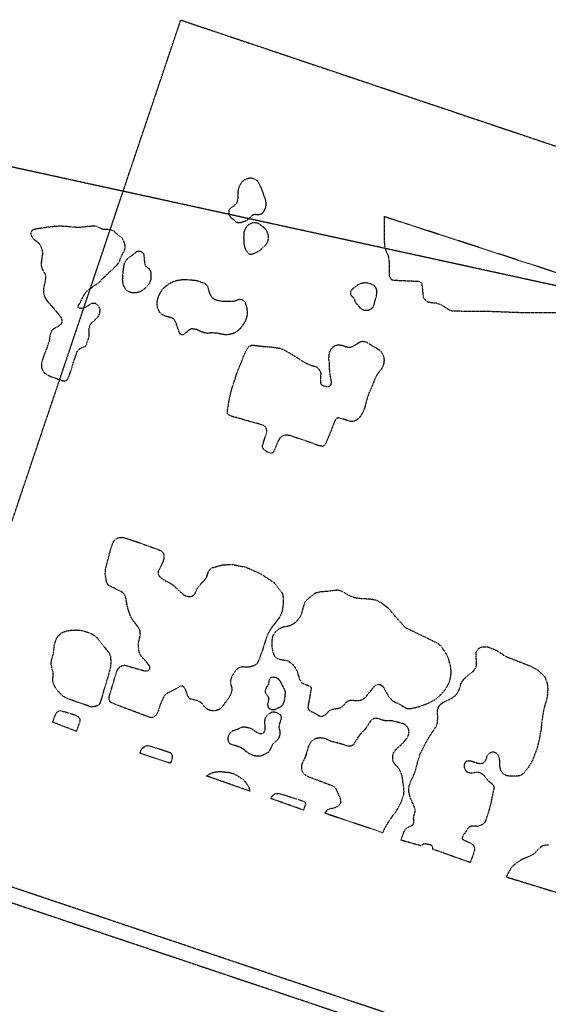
# Model space of a CAD drawing. Extents: x 386681 to 390419, y 97898 to 99995.
# Tile 8 of 11: x 388469 to 388971, y 98369 to 99304. Entities that reach past the tile are written whole.
import ezdxf

# ---------------------------------------------------------------- set-up
doc = ezdxf.new("R2010")
doc.units = 0
doc.header["$LTSCALE"] = 0.005
doc.header["$MEASUREMENT"] = 0
doc.linetypes.add('DGN Style 5', pattern=[20, 10, -10])
doc.linetypes.add('DGN Style 7', pattern=[57.5, 25, -10, 12.5, -10])
doc.layers.add('E_DTM_Building', color=3, linetype='DGN Style 5', lineweight=25)
doc.layers.add('E_DTM_ObscureArea', color=1, linetype='DGN Style 7', lineweight=25)

msp = doc.modelspace()

# ---------------------------------------------------------------- linework, layer by layer
at = {"layer": 'E_DTM_Building'}
for points in [[(388815.06, 99116.98, 1606.97), (388815.09, 99092.71, 1607.2), (388815.57, 99088, 1607.27), (388816.54, 99084.92, 1607.25), (388818.13, 99081.4, 1607.25), (388819.09, 99078.49, 1607.25), (388819.73, 99073.2, 1607.2), (388819.63, 99064.65, 1607.18), (388819.96, 99060.34, 1607.12), (388821.25, 99057.93, 1607.12), (388822.8, 99056.84, 1607.18), (388824.95, 99056.68, 1607.2), (388848.1, 99055.57, 1607.25), (388849.88, 99054.61, 1607.23), (388850.67, 99053.3, 1607.23), (388852.17, 99040.17, 1607.16), (388854.43, 99037.41, 1607.18), (388856.41, 99036.05, 1607.23), (388859.48, 99035.42, 1607.29), (388864.61, 99035.04, 1607.42), (388867.46, 99034.03, 1607.42), (388870.84, 99032.29, 1607.33), (388876.22, 99028.84, 1607.33), (388879.39, 99027.57, 1607.29), (388889.67, 99027.34, 1607.14), (388916.85, 99027.07, 1606.94), (388947.07, 99025.94, 1606.79), (388966.58, 99026.01, 1607.09), (388986.75, 99026.01, 1607.36)], [(389094.85, 99025.89, 1608.11), (388815.06, 99116.98, 1606.97)], [(388485.69, 99105.32, 1596.05), (388481.42, 99104.56, 1596.17), (388480.66, 99103.8, 1596.21), (388479.7, 99101.89, 1596.24), (388479.63, 99099.99, 1596.31), (388480.58, 99097.87, 1596.47), (388482.53, 99095.44, 1596.55), (388485.41, 99093.4, 1596.66), (388487.68, 99091.28, 1596.71), (388488.92, 99088.95, 1596.71), (388489.93, 99086.55, 1596.77), (388490.62, 99083.28, 1596.8), (388490.67, 99081.67, 1596.77), (388489.63, 99075.12, 1596.88), (388489.36, 99071.21, 1597), (388489.79, 99069.06, 1597.1), (388490.45, 99066.88, 1597.32), (388491.57, 99065.01, 1597.6), (388492.83, 99063.06, 1597.94), (388493.43, 99061.2, 1598.27), (388493.43, 99057.56, 1598.7), (388492.94, 99054.87, 1598.99), (388492.2, 99051.7, 1599.47), (388491.59, 99047.92, 1600.09), (388491.6, 99045.64, 1600.45), (388492.21, 99042.04, 1600.88), (388493.7, 99038.82, 1601.42), (388496.4, 99035.21, 1601.91), (388498.83, 99032.76, 1602.25), (388501.71, 99029.2, 1602.6), (388504.32, 99026.29, 1602.7), (388507.42, 99022.28, 1602.65), (388508.8, 99020, 1602.82), (388509.18, 99017.76, 1603.07), (388508.83, 99015.89, 1603.57), (388507.6, 99014.34, 1604.17), (388505.58, 99012.64, 1604.97), (388501.95, 99010.94, 1605.76), (388499.57, 99009.03, 1606.49), (388497.81, 99004.75, 1607.78), (388497.33, 99001.21, 1608.45), (388497.02, 98998.68, 1608.77), (388495.66, 98994.9, 1609.08), (388493.85, 98989.86, 1609.46), (388491.9, 98984.99, 1609.74), (388490.42, 98980.68, 1609.87), (388489.73, 98976.85, 1609.97), (388489.72, 98974.06, 1610.02), (388490.5, 98971.55, 1610.08), (388492.54, 98968.51, 1610.24), (388497.41, 98965.7, 1610.35), (388510.08, 98961.03, 1610.25), (388511.79, 98960.9, 1610.27), (388513.18, 98961.33, 1610.28), (388514.7, 98962.8, 1610.25), (388516.47, 98967.25, 1610.15), (388517.61, 98970.62, 1610.13), (388518.91, 98974.6, 1610.13), (388519.85, 98978.24, 1610.12), (388520.85, 98980.98, 1610.19), (388521.76, 98983.58, 1610.13), (388522.6, 98985.89, 1610.1), (388523.27, 98987.96, 1610.04), (388523.88, 98989.31, 1610.01), (388524.97, 98990.7, 1609.99), (388526.27, 98991.77, 1610.07), (388528.14, 98992.65, 1610.13), (388530.39, 98993.45, 1610.15), (388531.62, 98994, 1610.07), (388532.74, 98995.67, 1610.06), (388532.85, 98996.95, 1610.06), (388533.58, 98999.35, 1610.03), (388534.5, 99001.9, 1609.81), (388534.89, 99003.19, 1609.78), (388534.93, 99004.65, 1609.66), (388534.85, 99006.67, 1609.47), (388534.8, 99009.68, 1609.4), (388535.16, 99012.15, 1609.28), (388535.75, 99013.88, 1609.03), (388536.56, 99015.2, 1608.74), (388538.01, 99016.8, 1608.39), (388539.44, 99017.97, 1607.24), (388541.38, 99019.93, 1606.62), (388542.18, 99020.64, 1605.7), (388543.54, 99022.09, 1604.75), (388544.34, 99023.65, 1603.65), (388544.96, 99025, 1602.85), (388545.3, 99027.61, 1601.84), (388545.27, 99028.93, 1600.95), (388544.73, 99030.68, 1600.29), (388543.32, 99032.8, 1599.92), (388541.2, 99034.36, 1599.51), (388538.6, 99034.66, 1599.31), (388536.68, 99034.44, 1599.38), (388534.58, 99032.71, 1599.69), (388532.73, 99031.55, 1600.19), (388529.58, 99030.08, 1600.74), (388526.22, 99029.72, 1600.9), (388524.46, 99030.64, 1600.61), (388524.67, 99032.49, 1600.32), (388526.09, 99034.65, 1599.94), (388527.42, 99037.28, 1599.56), (388529.06, 99040.3, 1599.22), (388530.19, 99042.49, 1599.15), (388531.63, 99044.93, 1599.03), (388533.31, 99046.54, 1598.91), (388535.27, 99048.27, 1598.83), (388537.45, 99049.49, 1598.68), (388540.17, 99051.74, 1598.65), (388542.39, 99053.06, 1598.8), (388544.02, 99054.05, 1599.34), (388544.82, 99054.76, 1599.75), (388545.7, 99055.76, 1600.16), (388547.17, 99057.78, 1600.43), (388549.04, 99059.36, 1600.24), (388550.47, 99060.58, 1600.19), (388552.42, 99062.45, 1600.03), (388553.87, 99064, 1599.85), (388556.57, 99066.53, 1599.63), (388557.86, 99067.65, 1599.53), (388561.89, 99071.62, 1599.31), (388563.6, 99074.18, 1599.12), (388565.82, 99079.96, 1598.97), (388567.17, 99082.35, 1598.91), (388568.89, 99085.62, 1598.74), (388569.2, 99088.74, 1598.61), (388568.78, 99090.97, 1598.46), (388568.06, 99093.28, 1598.42), (388566.14, 99096.87, 1598.15), (388564.02, 99098.42, 1597.92), (388561.54, 99100.29, 1597.57), (388558.54, 99103.1, 1597.33), (388555.39, 99104.54, 1597.22), (388552.28, 99104.63, 1597.1), (388549.37, 99104.63, 1596.92), (388546.97, 99105.27, 1596.84), (388544.11, 99106.59, 1596.57), (388542.51, 99107.33, 1596.52), (388541.02, 99107.85, 1596.52), (388537.64, 99107.87, 1596.53), (388534.69, 99107.63, 1596.52), (388530.34, 99107.16, 1596.46), (388525.39, 99106.65, 1596.43), (388521.52, 99106.83, 1596.49), (388518.87, 99107.08, 1596.59), (388515.18, 99107.45, 1596.62), (388506.74, 99107.9, 1596.52), (388495.84, 99107, 1596.46), (388485.69, 99105.32, 1596.05)], [(388675.76, 98969.69, 1610.17), (388679.93, 98980.12, 1610.24), (388682.73, 98987.12, 1610.36), (388684.89, 98991.49, 1610.46), (388686.67, 98993.68, 1610.48), (388688.54, 98994.69, 1610.52), (388690.31, 98994.99, 1610.57), (388692.72, 98994.73, 1610.58), (388699.36, 98993.88, 1610.58), (388707.87, 98993.21, 1610.63), (388714.84, 98992.25, 1610.7), (388718.58, 98991.13, 1610.71), (388722.19, 98989.24, 1610.71), (388728.19, 98985.82, 1610.68), (388731.73, 98983.42, 1610.54), (388739.24, 98978.63, 1610.51), (388744.56, 98976.25, 1610.49), (388749.98, 98974.57, 1610.38), (388751.85, 98973.38, 1610.39), (388753.42, 98971.55, 1610.41), (388754.42, 98969.97, 1610.41), (388754.78, 98968.11, 1610.35), (388754.61, 98964.9, 1610.35), (388754.49, 98959.44, 1610.29), (388754.85, 98958.24, 1610.27), (388755.57, 98957.3, 1610.27), (388757.32, 98956.38, 1610.27), (388759.95, 98955.75, 1610.26), (388762.53, 98955.73, 1610.29), (388763.48, 98956.31, 1610.29), (388764.27, 98957.2, 1610.29), (388764.78, 98958.18, 1610.32), (388764.99, 98959.88, 1610.36), (388764.36, 98963.84, 1610.33), (388763.32, 98969.79, 1610.24), (388763.14, 98975.57, 1610.13), (388762.93, 98979.46, 1610.11), (388762.53, 98982.06, 1609.94), (388762.79, 98986.03, 1609.6), (388763.46, 98988.71, 1609.27), (388764.5, 98990.94, 1608.9), (388766.33, 98993.17, 1608.56), (388768.59, 98994.59, 1608.01), (388771.6, 98995.35, 1607.73), (388774.58, 98994.93, 1607.44), (388777.66, 98993.95, 1607.09), (388780.39, 98993.14, 1606.84), (388783.49, 98993.15, 1606.6), (388787.28, 98994.95, 1606.27), (388789.63, 98996.41, 1606.03), (388791.6, 98997.9, 1605.67), (388793.86, 98998.66, 1605.36), (388796.27, 98998.49, 1605.16), (388798.63, 98997.7, 1605.07), (388801.02, 98996.26, 1604.73), (388802.9, 98994.92, 1604.34), (388804.41, 98994.03, 1604.13), (388806.16, 98993.11, 1604.23), (388808.27, 98991.83, 1604.54), (388810.43, 98990.37, 1604.76), (388812.4, 98988.34, 1604.92), (388814.39, 98984.42, 1605.1), (388814.93, 98981.12, 1605.13), (388814.73, 98978.38, 1605.13), (388814.23, 98975.99, 1605.07), (388813.41, 98974.01, 1605.01), (388812.35, 98972.34, 1604.91), (388811.45, 98970.97, 1604.73), (388810.08, 98969.52, 1604.51), (388808.96, 98968.03, 1604.53), (388807.76, 98966.17, 1604.72), (388806.42, 98963.59, 1604.99), (388805.22, 98960.36, 1605.64), (388803.81, 98956.7, 1606.06), (388802.32, 98953.54, 1606.37), (388800.68, 98949.77, 1606.87), (388799.16, 98945.72, 1607.26), (388797.87, 98940.89, 1607.8), (388796.67, 98936.11, 1608.05), (388795.18, 98932.25, 1608.37), (388793.47, 98928.89, 1608.65), (388791.09, 98925.68, 1608.86), (388788.86, 98923.8, 1608.99), (388786.72, 98922.77, 1609.25), (388784.48, 98922.48, 1609.54), (388782.87, 98922.61, 1609.66), (388774.14, 98925.3, 1610.08), (388771.69, 98926.03, 1610.08), (388771.23, 98925.95, 1610.2), (388770.22, 98925.51, 1610.26), (388768.24, 98923.41, 1610.35), (388763.64, 98911.59, 1610.26), (388759.61, 98901.83, 1610.14), (388759.04, 98900.57, 1610.14), (388758.15, 98899.72, 1610.16), (388756.75, 98898.83, 1610.2), (388755, 98899.04, 1610.24), (388750.82, 98900.37, 1610.3), (388738.07, 98904.91, 1610.36), (388729.32, 98907.87, 1610.38), (388725.66, 98909.1, 1610.42), (388722.44, 98909.54, 1610.45), (388720.15, 98909.3, 1610.48), (388717.77, 98908.21, 1610.51), (388716.09, 98906.6, 1610.55), (388714.5, 98904.33, 1610.57), (388709.98, 98893.41, 1610.52), (388708.99, 98892.64, 1610.55), (388707.32, 98892.35, 1610.55), (388703.81, 98893.48, 1610.58), (388700.83, 98895.97, 1610.6), (388699.75, 98897.45, 1610.6), (388699.4, 98898.56, 1610.61), (388699.59, 98899.89, 1610.61), (388702.42, 98908.58, 1610.63), (388703.4, 98911.56, 1610.49), (388703.6, 98913.55, 1610.43), (388703.23, 98915.6, 1610.38), (388702.27, 98917.37, 1610.32), (388700.64, 98918.67, 1610.23), (388698.04, 98919.63, 1610.2), (388690.1, 98921.66, 1610.26), (388678.16, 98925.17, 1610.23), (388671.51, 98927, 1610.26), (388668.81, 98928, 1610.29), (388667.26, 98928.75, 1610.26), (388666.4, 98929.68, 1610.2), (388666.11, 98931.87, 1610.13), (388666.56, 98935.15, 1610.07), (388668.18, 98944.33, 1610.07), (388670.03, 98952.11, 1610.07), (388671.83, 98957.78, 1610.11), (388673.86, 98964.21, 1610.24), (388675.76, 98969.69, 1610.17)], [(388567.13, 98812.55, 1609.77), (388580.94, 98807.99, 1609.83), (388603.53, 98799.8, 1609.96), (388604.85, 98798.19, 1610.04), (388605.7, 98796.7, 1610.13), (388605.92, 98794.74, 1610.3), (388605.9, 98792.2, 1610.49), (388604.88, 98789.07, 1610.67), (388602.56, 98784.17, 1610.78), (388600.44, 98779.9, 1610.78), (388600.42, 98777.88, 1610.81), (388601.41, 98775.73, 1610.87), (388603.87, 98773.35, 1610.9), (388610.06, 98769.98, 1611), (388614.07, 98767.56, 1610.99), (388618.27, 98763.74, 1610.94), (388624.56, 98757.99, 1610.81), (388626.94, 98756.87, 1610.8), (388630, 98756.17, 1610.78), (388632.69, 98756.68, 1610.71), (388634, 98757.51, 1610.69), (388635.41, 98758.97, 1610.69), (388636.23, 98760.81, 1610.69), (388637.5, 98763.76, 1610.64), (388639.1, 98766.03, 1610.48), (388641.76, 98769.25, 1610.33), (388644.29, 98771.49, 1610.27), (388646.37, 98774.26, 1610.27), (388648.19, 98779.59, 1610.24), (388649.98, 98782.39, 1610.18), (388651.87, 98783.73, 1610.07), (388660.97, 98786.15, 1609.94), (388661, 98786.24, 1609.44), (388670.06, 98786.83, 1609.58), (388683.83, 98784.15, 1609.54), (388697.87, 98777.9, 1609.54), (388710.96, 98769.18, 1609.27), (388710.93, 98769.09, 1609.77), (388716.43, 98761.99, 1609.69), (388718.51, 98759.01, 1609.69), (388718.93, 98756.88, 1609.66), (388719.11, 98754.02, 1609.6), (388719.11, 98751.15, 1609.57), (388718.95, 98747.76, 1609.64), (388718.53, 98744.11, 1609.93), (388717.79, 98741.62, 1610.15), (388716.6, 98738.34, 1610.36), (388714.98, 98735.65, 1610.73), (388712.99, 98732.93, 1610.89), (388710.73, 98730.06, 1611.02), (388708.47, 98727.24, 1611.11), (388706.68, 98724.39, 1611.22), (388704.48, 98720.63, 1611.25), (388702.93, 98716.15, 1611.3), (388701.61, 98712.5, 1611.28), (388700.34, 98708.28, 1611.28), (388699.33, 98704.92, 1611.3), (388697.71, 98700.86, 1611.22), (388695.39, 98694.51, 1611.22), (388694.47, 98692.75, 1611.22), (388693.41, 98691.7, 1611.16), (388691.46, 98690.63, 1611.18), (388689.89, 98690.11, 1611.22), (388687.86, 98689.51, 1611.24), (388685.86, 98689.24, 1611.25), (388683.08, 98689.29, 1611.35), (388680.67, 98689.42, 1611.4), (388678.29, 98689.12, 1611.41), (388676.19, 98688.14, 1611.41), (388674.77, 98686.83, 1611.35), (388673.29, 98684.99, 1611.35), (388671.67, 98682.49, 1611.35), (388670.2, 98680.37, 1611.41), (388669.15, 98677.06, 1611.44), (388669.1, 98674.94, 1611.44), (388669.68, 98671.68, 1611.44), (388670.27, 98669.84, 1611.44), (388670.52, 98668.12, 1611.44), (388670.16, 98665.79, 1611.37), (388669.31, 98663.62, 1611.34), (388668.14, 98661.29, 1611.28), (388666.83, 98658.99, 1611.25), (388665.27, 98656.92, 1611.21), (388663.74, 98655.17, 1611.18), (388661.89, 98652.46, 1611.09), (388660.07, 98650.09, 1611.02), (388658.49, 98649.05, 1610.93), (388655.59, 98648.06, 1610.83), (388653.03, 98647.66, 1610.77), (388650.94, 98647.95, 1610.73), (388648.8, 98648.42, 1610.62), (388647.19, 98649.21, 1610.62), (388645.81, 98650.21, 1610.59), (388644.34, 98651.85, 1610.53), (388643.26, 98653.38, 1610.55), (388641.99, 98654.76, 1610.56), (388640.51, 98655.88, 1610.61), (388637.73, 98657.4, 1610.62), (388635.24, 98658.08, 1610.62), (388633.34, 98658.34, 1610.64), (388630.9, 98658.98, 1610.65), (388629.35, 98660.43, 1610.69), (388628.32, 98662.62, 1610.68), (388627.28, 98665.61, 1610.65), (388626.84, 98667.32, 1610.67), (388626.03, 98668.87, 1610.69), (388624.86, 98670.25, 1610.71), (388623.82, 98671.13, 1610.74), (388622.26, 98671.31, 1610.75), (388620.74, 98670.74, 1610.75), (388618.79, 98669.53, 1610.77), (388616.86, 98668.23, 1610.78), (388614.12, 98666.88, 1610.78), (388611.84, 98665.84, 1610.87), (388609.34, 98664.55, 1610.92), (388607.67, 98663.4, 1610.93), (388606.62, 98662.16, 1610.94), (388605.59, 98660.64, 1610.93), (388604.14, 98657.68, 1610.9), (388602.9, 98654.96, 1610.89), (388602.14, 98652.94, 1610.89), (388600.98, 98649.01, 1610.87), (388599.49, 98645.05, 1611.02), (388598.51, 98643.58, 1611.05), (388597.53, 98642.76, 1611.06), (388595.45, 98641.45, 1611.22), (388594, 98641.27, 1611.24), (388586.65, 98643.71, 1611.22), (388560.92, 98653.46, 1611.17), (388555.23, 98655.94, 1610.98), (388553.92, 98657.89, 1610.97), (388553.87, 98660.87, 1610.97), (388559.83, 98680.72, 1610.94), (388561.55, 98686.31, 1610.96), (388563.1, 98688.52, 1610.89), (388564.88, 98690.05, 1610.87), (388566.9, 98690.88, 1610.89), (388569.15, 98691.03, 1610.86), (388587.59, 98685.73, 1610.99), (388589.58, 98685.62, 1611.03), (388591.27, 98686.29, 1611.05), (388592.47, 98687.5, 1611.09), (388592.64, 98689.11, 1611.11), (388592.02, 98690.76, 1611.11), (388589.19, 98694.49, 1611.09), (388584.05, 98700.06, 1610.82), (388582.61, 98703.18, 1610.79), (388581.88, 98707.26, 1610.73), (388581.76, 98712.03, 1610.69), (388582.81, 98716.93, 1610.62), (388583.62, 98720.54, 1610.53), (388583.21, 98723.87, 1610.51), (388581.79, 98726.81, 1610.5), (388579.09, 98730.47, 1610.46), (388576.4, 98733.89, 1610.49), (388573.99, 98738.24, 1610.62), (388571.81, 98744.82, 1610.62), (388570.88, 98748.88, 1610.79), (388570, 98753.75, 1610.91), (388569.31, 98756.31, 1610.92), (388568.01, 98758.83, 1610.94), (388565.7, 98760.76, 1610.91), (388553.18, 98766.96, 1610.73), (388551.69, 98769.42, 1610.73), (388550.76, 98774.24, 1610.73), (388550.24, 98777.85, 1610.73), (388550.46, 98781.79, 1610.78), (388551.27, 98785.35, 1610.75), (388554.72, 98798.5, 1610.73), (388557.23, 98806.57, 1610.43), (388558.66, 98809.27, 1610.27), (388560.63, 98811.06, 1610.16), (388562.55, 98812.13, 1609.94), (388567.13, 98812.55, 1609.77)], [(388745.56, 98667.85, 1610.66), (388745, 98664.85, 1610.8), (388743.51, 98656.67, 1610.85), (388742.89, 98653.1, 1610.89), (388742.65, 98650.92, 1610.83), (388743.34, 98648.99, 1610.83), (388744.39, 98647.98, 1610.9), (388745.95, 98647.18, 1610.9), (388748.47, 98645.98, 1610.89), (388751.12, 98644.32, 1610.85), (388752.94, 98643.17, 1610.82), (388754.85, 98642.63, 1610.79), (388756.58, 98642.74, 1610.77), (388759.09, 98643.99, 1610.76), (388760.73, 98645.6, 1610.74), (388762.05, 98646.95, 1610.67), (388763.56, 98648.27, 1610.61), (388765.94, 98649.27, 1610.61), (388768.92, 98649.79, 1610.67), (388772.46, 98650.4, 1610.68), (388775.05, 98651.69, 1610.68), (388776.92, 98653.37, 1610.68), (388778.31, 98655.15, 1610.74), (388780.4, 98657.02, 1610.79), (388782.88, 98657.89, 1610.79), (388785.18, 98657.99, 1610.79), (388787.42, 98657.48, 1610.71), (388790.66, 98657.54, 1610.63), (388793.95, 98658.32, 1610.61), (388796, 98659.44, 1610.55), (388797.95, 98661.31, 1610.49), (388800.23, 98664.56, 1610.45), (388802.22, 98666.57, 1610.38), (388803.42, 98668.34, 1610.41), (388806.14, 98671.34, 1610.33), (388808.21, 98672.83, 1610.3), (388809.79, 98673.03, 1610.3), (388811.47, 98672.62, 1610.29), (388813.29, 98671.37, 1610.29), (388814.88, 98669.26, 1610.32), (388816.38, 98666.45, 1610.38), (388818.98, 98661.82, 1610.43), (388820.83, 98659.49, 1610.45), (388822.84, 98657.41, 1610.43), (388824.95, 98656.14, 1610.45), (388827.93, 98655.01, 1610.48), (388830.71, 98653.54, 1610.48), (388832.82, 98652.13, 1610.47), (388835.22, 98650.73, 1610.54), (388837.48, 98649.89, 1610.55), (388840.11, 98649.96, 1610.58), (388843.91, 98650.77, 1610.6), (388848.08, 98651.8, 1610.57), (388852.59, 98653.36, 1610.49), (388856.12, 98654.81, 1610.33), (388860.09, 98656.71, 1610.13), (388863.63, 98658.58, 1609.75), (388867.21, 98661.45, 1609.5), (388872.17, 98666.85, 1609.41), (388875.09, 98671.31, 1609.32), (388877.08, 98675.39, 1609.21), (388878.08, 98679.55, 1609.15), (388878.66, 98684.38, 1609.21), (388878.05, 98690.18, 1609.16), (388876.38, 98696.46, 1609.15), (388874.59, 98700.82, 1608.8), (388872.09, 98704.65, 1608.33), (388869.14, 98708.88, 1608.08), (388867.46, 98710.75, 1607.98), (388865.6, 98711.9, 1607.96), (388835.16, 98726.66, 1608.37), (388835.19, 98726.76, 1607.87), (388827.21, 98735.48, 1608.2), (388819.17, 98744.93, 1608.62), (388812.19, 98750.36, 1608.74), (388807.24, 98752.76, 1608.9), (388801.24, 98753.84, 1608.96), (388794.27, 98754.09, 1608.97), (388787.25, 98754.96, 1609), (388781.11, 98757.48, 1609.03), (388775.28, 98761.1, 1609.27), (388770.88, 98762.32, 1609.28), (388766.53, 98761.9, 1609.34), (388760.8, 98761.01, 1609.37), (388755.04, 98760.78, 1609.43), (388749.89, 98759.6, 1609.38), (388746.29, 98757.12, 1609.08), (388746.26, 98757.03, 1609.58), (388741.53, 98752.95, 1609.54), (388739.61, 98750.57, 1609.66), (388737.97, 98746.09, 1609.65), (388736.78, 98741.17, 1609.66), (388735.94, 98738.29, 1609.63), (388734.41, 98735.7, 1609.69), (388732.89, 98733.72, 1609.73), (388730.58, 98731.6, 1609.78), (388728.7, 98730.11, 1609.85), (388725.33, 98728.53, 1609.97), (388723.16, 98727.87, 1610.19), (388720.55, 98727.47, 1610.45), (388719.11, 98727.14, 1610.52), (388714.9, 98725.41, 1610.85), (388711.69, 98722.66, 1611.11), (388709.17, 98718.74, 1611.24), (388708.22, 98714.45, 1611.28), (388708.39, 98708.91, 1611.27), (388709.05, 98704.43, 1611.31), (388710.54, 98700.39, 1611.27), (388712.28, 98698.15, 1611.23), (388714.23, 98697.15, 1611.21), (388717.2, 98696.35, 1611.25), (388719.75, 98696.1, 1611.18), (388721.7, 98695.8, 1610.85), (388723.42, 98695.34, 1610.47), (388725.14, 98694.19, 1610.32), (388726.94, 98692.56, 1610.28), (388728.76, 98691.27, 1610.32), (388732.04, 98686.35, 1610.51), (388734.57, 98677.77, 1610.67), (388736.77, 98674.38, 1610.7), (388739.73, 98672.88, 1610.68), (388743.13, 98671.93, 1610.67), (388745.23, 98670.7, 1610.66), (388745.82, 98669.61, 1610.66), (388745.56, 98667.85, 1610.66)], [(388515.72, 98658.82, 1610.92), (388510.55, 98661.37, 1610.68), (388505.34, 98666.47, 1610.62), (388502.9, 98669.77, 1610.41), (388501.36, 98673.08, 1610.28), (388500.61, 98675.12, 1610.24), (388500.47, 98677.33, 1610.28), (388500.64, 98679.85, 1610.34), (388500.77, 98682.14, 1610.3), (388500.64, 98684.92, 1610.37), (388499.87, 98687.95, 1610.34), (388499.26, 98690.18, 1610.41), (388498.79, 98692.95, 1610.75), (388499.27, 98695.82, 1610.85), (388500.96, 98701.85, 1610.81), (388501.53, 98706.2, 1610.57), (388501.87, 98709.63, 1610.47), (388503.21, 98714.64, 1610.62), (388503.99, 98716.35, 1610.79), (388506.29, 98719.63, 1610.85), (388509.17, 98721.99, 1610.85), (388512.67, 98723.45, 1610.81), (388517.41, 98724.23, 1610.82), (388522.69, 98724.53, 1610.85), (388527.45, 98724.18, 1610.88), (388531.64, 98723.07, 1610.94), (388537.12, 98721.06, 1610.88), (388541.4, 98717.98, 1611.01), (388544.06, 98715.29, 1611.1), (388549.1, 98708.73, 1611.07), (388551.94, 98705.05, 1610.99), (388553.84, 98702.82, 1610.97), (388555.02, 98700.21, 1610.97), (388555.65, 98694.3, 1610.99), (388555.08, 98688.89, 1611.05), (388552.38, 98678.64, 1611.07), (388548.7, 98666.82, 1611.1), (388546.86, 98660.16, 1610.99), (388545.74, 98656.73, 1610.99), (388544.96, 98654.5, 1610.99), (388543.46, 98652.97, 1611.07), (388541.42, 98652.09, 1611.1), (388537.02, 98651.38, 1611.1), (388515.72, 98658.82, 1610.92)], [(388923.12, 98605.99, 1608.28), (388921.47, 98607.53, 1608.4), (388919.05, 98608.6, 1608.41), (388917.22, 98608.48, 1608.41), (388915.3, 98607.7, 1608.43), (388913.91, 98606.62, 1608.49), (388912.49, 98604.6, 1608.75), (388911.87, 98602.54, 1609.11), (388911.27, 98600.81, 1609.28), (388910.17, 98598.99, 1609.48), (388908.73, 98597.91, 1609.61), (388906.46, 98597.44, 1609.68), (388904.42, 98597.68, 1609.74), (388902.02, 98598.42, 1609.83), (388897.41, 98599.87, 1609.92), (388895.04, 98600.18, 1609.98), (388893.05, 98599.72, 1610.04), (388891.58, 98598.5, 1610.05), (388890.85, 98596.62, 1610.15), (388891.04, 98593.67, 1610.23), (388892.2, 98591.11, 1610.23), (388893.84, 98589.71, 1610.23), (388895.43, 98589.11, 1610.23), (388898.12, 98588.86, 1610.23), (388899.8, 98589.11, 1610.21), (388901.47, 98589.5, 1610.17), (388902.97, 98589.64, 1610.04), (388905.82, 98589.17, 1609.92), (388907.67, 98588.16, 1609.8), (388909.41, 98586.72, 1609.76), (388911.09, 98584.76, 1609.76), (388912.53, 98582.78, 1609.76), (388914.15, 98581.05, 1609.83), (388915.93, 98579.71, 1609.89), (388917.97, 98578.01, 1609.85), (388919.03, 98576.15, 1609.86), (388919.01, 98573.46, 1609.93), (388917.26, 98565.54, 1610.09), (388916.4, 98560.65, 1610.31), (388913.83, 98550.98, 1610.42), (388912.43, 98547.22, 1610.46), (388911.23, 98543.1, 1610.46), (388910.34, 98541.63, 1610.44), (388908.34, 98539.9, 1610.33), (388906.16, 98538.73, 1610.24), (388903.75, 98538.1, 1610.26), (388898.6, 98538.43, 1610.43), (388896.71, 98537.93, 1610.46), (388895.26, 98536.99, 1610.49), (388894.13, 98535.6, 1610.52), (388892.98, 98533.74, 1610.61), (388891.74, 98531.82, 1610.65), (388890.38, 98530.23, 1610.62), (388889.25, 98528.18, 1610.59), (388889.1, 98526.76, 1610.61), (388889.7, 98525.49, 1610.64), (388892.95, 98524.05, 1610.84), (388897.16, 98522.11, 1610.99), (388899.63, 98520.34, 1611.34), (388900.21, 98519.34, 1611.7), (388900.64, 98517.82, 1612.05), (388900.66, 98515.33, 1612.19), (388899.78, 98512.12, 1612.16), (388896.61, 98503.69, 1612.26), (388861.04, 98516.44, 1612.1), (388861.05, 98518.32, 1612.1), (388860.31, 98519.59, 1612.1), (388859.04, 98520.4, 1612.08), (388857.28, 98520.76, 1612.1), (388853.13, 98521.57, 1612.1), (388851.26, 98520.7, 1612.1), (388850.07, 98519.54, 1612.13), (388831.1, 98524.9, 1611.79), (388833.45, 98532.16, 1611.76), (388835.07, 98534.8, 1611.75), (388836.51, 98536.54, 1611.86), (388838.54, 98537.75, 1611.85), (388840.88, 98538.75, 1611.53), (388842.23, 98539.64, 1611.4), (388842.92, 98540.57, 1611.28), (388843.29, 98542.15, 1611.21), (388843.22, 98544.07, 1611.21), (388842.95, 98546.03, 1611.19), (388843.2, 98547.98, 1611.15), (388843.87, 98549.9, 1611.16), (388844.53, 98552.11, 1611.19), (388844.48, 98554.41, 1611.37), (388842.62, 98559.18, 1611.45), (388841.03, 98562.65, 1611.28), (388839.76, 98565.53, 1610.94), (388838.5, 98570.48, 1610.74), (388838.44, 98575.04, 1610.67), (388839.41, 98578.25, 1610.44), (388840.44, 98581.28, 1610.31), (388842.06, 98584.58, 1610.34), (388843.51, 98587.64, 1610.34), (388844.89, 98591.77, 1610.18), (388846.17, 98596.7, 1610.12), (388847.43, 98601.15, 1610.09), (388849.3, 98607.25, 1610.07), (388851.73, 98611.78, 1610.04), (388854.82, 98617.9, 1610.05), (388858.25, 98623.82, 1609.99), (388861.99, 98629.23, 1610.09), (388864.55, 98633.2, 1609.99), (388865.49, 98636.18, 1609.96), (388865.75, 98638.78, 1609.96), (388865.92, 98641.9, 1609.96), (388865.7, 98645.36, 1609.95), (388865.72, 98648.61, 1609.89), (388866.58, 98651.35, 1609.76), (388868.4, 98653.86, 1609.67), (388871.13, 98655.92, 1609.45), (388874.47, 98657.36, 1609.16), (388878.34, 98659.35, 1609.07), (388881.14, 98661.17, 1609.03), (388883.67, 98663.41, 1608.98), (388885.46, 98666.3, 1608.92), (388886.72, 98669.39, 1608.82), (388887.96, 98673.51, 1608.75), (388889.57, 98676.34, 1608.65), (388891.22, 98678.47, 1608.52), (388893.98, 98680.86, 1608.46), (388896.08, 98682.55, 1608.46), (388898.09, 98684.14, 1608.46), (388900.05, 98685.86, 1608.38), (388901.34, 98687.73, 1608.35), (388902.38, 98689.77, 1608.22), (388902.69, 98691.63, 1608.11), (388902.73, 98693.93, 1607.87), (388902.56, 98696.56, 1607.74), (388902.21, 98698.28, 1607.52), (388902.41, 98703.68, 1607.43), (388902.45, 98703.78, 1606.93), (388904.88, 98707.19, 1607.17), (388907.8, 98708.56, 1607.26), (388913.45, 98708.55, 1607.33), (388921.52, 98705.21, 1607.24), (388930.69, 98699.31, 1607.01), (388942.75, 98694.64, 1606.8), (388953.8, 98690.32, 1606.7), (388959.97, 98687.19, 1606.67), (388964.87, 98682.75, 1606.7), (388967.6, 98679.68, 1606.7), (388969.75, 98674.13, 1606.73), (388970.29, 98668.76, 1606.72), (388969.99, 98663.8, 1606.76), (388969.51, 98659.63, 1606.77), (388967.84, 98654.12, 1606.85), (388966.21, 98648.04, 1606.99), (388964.62, 98637.68, 1607.23), (388963.9, 98629.97, 1607.46), (388962.18, 98620.83, 1607.75), (388960.04, 98611.81, 1608.14), (388955.55, 98600.42, 1608.53), (388951.57, 98593.62, 1608.62), (388948.05, 98589.07, 1608.59), (388945.77, 98587.28, 1608.52), (388943.63, 98586.15, 1608.52), (388940, 98585.59, 1608.46), (388935.52, 98585.79, 1608.35), (388931.98, 98585.96, 1608.47), (388929.82, 98586.76, 1608.5), (388927.54, 98588.45, 1608.49), (388926.01, 98590.38, 1608.49), (388924.94, 98594.54, 1608.4), (388924.62, 98601.76, 1608.3), (388923.12, 98605.99, 1608.28)], [(388500.34, 98636.96, 1610.76), (388502.21, 98642.34, 1610.81), (388503.76, 98645.57, 1610.82), (388505.26, 98647.23, 1610.85), (388506.5, 98647.78, 1610.88), (388507.91, 98647.97, 1610.9), (388516.3, 98645.58, 1611.04), (388521.24, 98643.96, 1610.97), (388524.57, 98642.38, 1610.88), (388525.76, 98640.7, 1610.9), (388526.23, 98638.7, 1610.91), (388525.96, 98637.02, 1610.92), (388524.1, 98632.07, 1611.1), (388522.73, 98628.33, 1611.04), (388500.34, 98636.96, 1610.76)], [(388832.32, 98584.07, 1610.21), (388831.92, 98585.91, 1610.21), (388831.05, 98588.91, 1610.19), (388829.77, 98591.79, 1610.15), (388828, 98594.06, 1610.09), (388825.95, 98596.27, 1610.01), (388824.23, 98598.5, 1610.03), (388823.27, 98600.82, 1610.03), (388823.07, 98605.3, 1610.03), (388823.92, 98607.65, 1610.09), (388825.91, 98610.88, 1610.15), (388833.04, 98617.4, 1610.28), (388837.46, 98622.8, 1610.34), (388838.5, 98625.92, 1610.39), (388838.48, 98629.17, 1610.42), (388837.93, 98631.14, 1610.44), (388836.83, 98632.69, 1610.44), (388835.28, 98634.45, 1610.44), (388833.55, 98635.34, 1610.44), (388831.27, 98635.96, 1610.44), (388829.17, 98636.64, 1610.4), (388827.58, 98636.92, 1610.34), (388823.64, 98638.05, 1610.31), (388820.98, 98638.45, 1610.3), (388818.98, 98638.32, 1610.33), (388816.99, 98638.1, 1610.28), (388814.86, 98638.53, 1610.27), (388812.09, 98639.36, 1610.27), (388810.72, 98639.84, 1610.34), (388809.36, 98640.28, 1610.39), (388807, 98640.51, 1610.39), (388805.62, 98640.47, 1610.37), (388804.41, 98639.96, 1610.33), (388803.31, 98639.31, 1610.24), (388802.15, 98638, 1610.18), (388800.75, 98636.05, 1610.16), (388799.62, 98634.35, 1610.1), (388798.53, 98632.65, 1610.09), (388797.66, 98631.31, 1610.15), (388796.2, 98629.54, 1610.09), (388794.58, 98628.06, 1610.09), (388792.66, 98625.93, 1610.09), (388789.97, 98622.51, 1610.19), (388786.96, 98617.35, 1610.1), (388785.82, 98615.74, 1610.1), (388784.36, 98614.65, 1610.1), (388782.91, 98614.17, 1610.15), (388780.52, 98614.26, 1610.21), (388778.62, 98614.8, 1610.34), (388774.43, 98616.2, 1610.43), (388769.47, 98617.55, 1610.46), (388764.27, 98618.89, 1610.68), (388759.15, 98621.33, 1610.68), (388754.47, 98622.08, 1610.7), (388752.24, 98621.84, 1610.73), (388750.41, 98621.43, 1610.74), (388748.35, 98620.63, 1610.79), (388746.35, 98619.12, 1610.79), (388744.85, 98617.21, 1610.79), (388743.73, 98615.42, 1610.77), (388743.03, 98613.7, 1610.74), (388742.13, 98610.59, 1610.68), (388741.43, 98608.06, 1610.59), (388740.5, 98605.42, 1610.52), (388739.78, 98603.27, 1610.49), (388738.51, 98600.85, 1610.44), (388736.85, 98597.59, 1610.4), (388736.44, 98595.8, 1610.5), (388736.44, 98594.41, 1610.61), (388736.64, 98592.04, 1610.68), (388737.39, 98589.99, 1610.71), (388739.27, 98587.57, 1610.65), (388742.55, 98585.54, 1610.67), (388764.82, 98577.09, 1610.88), (388768.28, 98575.31, 1610.8), (388769.57, 98573.01, 1610.77), (388772.05, 98567.2, 1610.86), (388773.22, 98564.65, 1610.88), (388773.71, 98562.87, 1610.86), (388773.49, 98560.42, 1610.8), (388772.65, 98558.59, 1610.76), (388770.93, 98557.1, 1610.73), (388768.67, 98555.85, 1610.74), (388765.2, 98554.96, 1610.74), (388762.98, 98554.58, 1610.76), (388760.91, 98553.4, 1610.76), (388759.48, 98551.82, 1610.77), (388758.83, 98550.78, 1610.77), (388813.85, 98532.18, 1611.54), (388814.54, 98533.98, 1611.53), (388816.96, 98538.63, 1611.47), (388819.64, 98543, 1611.43), (388821.95, 98546.4, 1611.34), (388824.1, 98549.35, 1611.13), (388826, 98551.86, 1611.05), (388827.68, 98554.6, 1611.02), (388829.26, 98557.57, 1611.04), (388830.48, 98559.99, 1611.16), (388831.68, 98562.16, 1611.01), (388832.51, 98564.84, 1610.86), (388833.55, 98567.92, 1610.7), (388833.84, 98570.95, 1610.56), (388833.7, 98574.52, 1610.34), (388833.04, 98578.92, 1610.25), (388832.32, 98584.07, 1610.21)], [(388583.23, 98607.45, 1610.28), (388584.06, 98609.99, 1610.37), (388585.23, 98612.12, 1610.66), (388586.77, 98613.28, 1610.82), (388588.26, 98614.24, 1610.86), (388589.9, 98614.91, 1610.93), (388591.27, 98614.87, 1610.97), (388611.73, 98608.29, 1610.78), (388613.12, 98607.01, 1610.76), (388613.85, 98605.32, 1610.72), (388613.85, 98603.51, 1610.6), (388613.57, 98601.94, 1610.51), (388612.02, 98597.98, 1610.45), (388583.23, 98607.45, 1610.28)], [(388707.51, 98564.46, 1610.39), (388709, 98567.16, 1610.48), (388710.3, 98568.32, 1610.54), (388711.7, 98569.07, 1610.7), (388713.27, 98569.39, 1610.93), (388715.44, 98569.38, 1611.04), (388733.09, 98563.79, 1610.95), (388736.79, 98562.51, 1610.9), (388738.8, 98561.7, 1610.88), (388739.56, 98561.1, 1610.9), (388739.97, 98560.4, 1610.9), (388740.34, 98559.12, 1610.9), (388738.31, 98553.49, 1611.04), (388707.51, 98564.46, 1610.39)]]:
    msp.add_polyline3d(points, dxfattribs=at)
at = {"layer": 'E_DTM_ObscureArea', "extrusion": (-0.379994, 0.128879, 0.915967), "elevation": -134089.93}
msp.add_lwpolyline([(-218863.53, 308233.09), (-218868.36, 310303.52), (-218036.98, 310305.46), (-218032.16, 308235.02)], close=True, dxfattribs=at)
at = {"layer": 'E_DTM_ObscureArea', "flags": 128}
msp.add_lwpolyline([(388261.57, 99207.73), (388239.94, 99090.54), (388108.91, 98698.2), (388100.91, 98586.75), (390149.66, 97898.44), (390419.41, 98699.41), (389094.85, 99025.89)], close=True, dxfattribs=at)
at = {"layer": 'E_DTM_ObscureArea'}
for points in [[(388698.4, 99143.58, 1602.77), (388699.99, 99139.12, 1602.88), (388700.56, 99137.13, 1603.29), (388701.72, 99134.82, 1603.87), (388702.2, 99133.04, 1604.39), (388702.43, 99131.61, 1604.7), (388702.76, 99129.97, 1605.31), (388702.67, 99127.93, 1605.81), (388702.07, 99124.93, 1605.94), (388700.2, 99121.41, 1605.9), (388698.3, 99119.33, 1605.72), (388695.96, 99118.6, 1605.43), (388692.32, 99118.95, 1605), (388690.61, 99118.62, 1604.73), (388689.16, 99117.51, 1604.64), (388685.68, 99114.25, 1604.53), (388683.33, 99112.58, 1604.55), (388681.21, 99111.86, 1604.7), (388678.43, 99111.18, 1604.55), (388676.04, 99111.1, 1604.21), (388674.04, 99111.91, 1603.92), (388672.4, 99113.83, 1603.38), (388669.82, 99115.61, 1602.59), (388668.28, 99118.19, 1601.8), (388667.67, 99120.9, 1600.99), (388667.94, 99123.45, 1600.59), (388669.14, 99124.98, 1600.41), (388670.25, 99125.84, 1600.27), (388672.95, 99127.75, 1600.3), (388675, 99129.55, 1600.41), (388675.69, 99131.19, 1600.5), (388676.16, 99132.88, 1600.61), (388676.44, 99135.21, 1600.61), (388676.25, 99137.15, 1600.7), (388676.41, 99140.28, 1600.43), (388676.85, 99143.42, 1600.45), (388677.76, 99146.22, 1600.48), (388679.26, 99148.78, 1600.66), (388680.73, 99150.61, 1600.86), (388682.39, 99151.88, 1601.06), (388685.12, 99153.21, 1601.35), (388687.83, 99153.82, 1601.53), (388690.68, 99153.43, 1601.76), (388694.59, 99151.15, 1602.21), (388696.55, 99147.58, 1602.52), (388698.4, 99143.58, 1602.77)], [(388687.82, 99110.19, 1605.09), (388685.26, 99108.43, 1604.93), (388683.06, 99105.47, 1605.02), (388681.7, 99101.91, 1605.18), (388681.63, 99097.42, 1605.31), (388681.82, 99094.54, 1605.43), (388681.7, 99091.85, 1605.65), (388682.22, 99089.43, 1605.79), (388682.72, 99087.22, 1606.06), (388683.48, 99085.6, 1606.46), (388684.5, 99084.37, 1606.62), (388685.6, 99082.92, 1606.95), (388686.47, 99081.89, 1607.63), (388687.36, 99081.44, 1607.99), (388689.17, 99081.41, 1608.33), (388690.74, 99081.87, 1608.69), (388693.06, 99082.82, 1608.89), (388695.03, 99083.74, 1608.51), (388696.7, 99084.79, 1608.15), (388698.9, 99086.6, 1607.88), (388701.15, 99088.62, 1607.52), (388703.23, 99091.14, 1607.47), (388704.93, 99094.07, 1607.34), (388705.28, 99096.49, 1607.18), (388705, 99099.65, 1607.14), (388704.26, 99102.14, 1607.07), (388702.87, 99104.58, 1606.98), (388700.33, 99106.95, 1606.82), (388697.44, 99109.22, 1606.37), (388695.61, 99110.55, 1606.08), (388693.27, 99111.05, 1605.65), (388691.45, 99111.15, 1605.36), (388689.8, 99110.97, 1605.18), (388687.82, 99110.19, 1605.09)], [(388566.95, 99061.69, 1600.03), (388567.56, 99066.81, 1599.72), (388568.01, 99070.74, 1599.4), (388568.96, 99073.53, 1599.03), (388570.4, 99075.93, 1598.72), (388572.61, 99078.24, 1598.65), (388575.04, 99079.81, 1598.62), (388577.02, 99081.25, 1598.62), (388578.77, 99082.59, 1598.62), (388580.15, 99083.8, 1598.67), (388581.94, 99084.43, 1598.67), (388583.85, 99084.09, 1598.71), (388585.75, 99082.94, 1598.72), (388586.71, 99081.31, 1598.72), (388587.08, 99078.46, 1598.69), (388587.26, 99075.7, 1598.75), (388587.5, 99072.71, 1598.75), (388588.51, 99070.14, 1598.75), (388589.61, 99069.04, 1598.99), (388591.77, 99067.62, 1599.31), (388592.96, 99065.96, 1599.75), (388593.39, 99063.78, 1600.38), (388593.49, 99060.68, 1601.15), (388593.47, 99057.39, 1602.26), (388592.23, 99053.97, 1602.99), (388590.25, 99051.21, 1603.33), (388588.35, 99049.2, 1603.45), (388586.16, 99047.41, 1603.4), (388583.18, 99045.62, 1603.18), (388580.09, 99044.67, 1602.77), (388577.7, 99044.52, 1602.37), (388575.53, 99044.66, 1602.12), (388573.27, 99045.41, 1601.99), (388571.62, 99046.1, 1601.87), (388570.17, 99047.46, 1601.81), (388569.04, 99048.99, 1601.65), (388568.08, 99050.67, 1601.25), (388567.29, 99052.83, 1600.79), (388566.74, 99056.98, 1600.19), (388566.95, 99061.69, 1600.03)], [(388604.58, 99048.12, 1604.71), (388601.8, 99043.77, 1604.71), (388600.16, 99039.96, 1605.03), (388599.27, 99036.58, 1605.5), (388599.16, 99034.23, 1606.02), (388599.59, 99030.61, 1606.37), (388601.34, 99026.62, 1606.92), (388603.43, 99024.54, 1607.1), (388607.26, 99022.7, 1607.3), (388609.18, 99022.24, 1607.5), (388611.96, 99021.57, 1607.73), (388614.77, 99020.45, 1608.07), (388616.48, 99018.02, 1608.35), (388617.82, 99014.46, 1608.45), (388618.89, 99010.95, 1608.78), (388619.94, 99007.83, 1608.96), (388621.2, 99005.56, 1609.06), (388622.27, 99004.98, 1609.18), (388623.9, 99004.96, 1609.26), (388625.49, 99005.65, 1609.33), (388626.96, 99006.98, 1609.45), (388628.69, 99008.46, 1609.67), (388630.17, 99009.73, 1609.97), (388632.32, 99010.84, 1610.22), (388637.32, 99009.93, 1610.56), (388640.82, 99008.13, 1610.8), (388643.69, 99007.15, 1610.86), (388646.93, 99006.31, 1610.86), (388650.02, 99006.84, 1610.88), (388652.63, 99006.81, 1610.97), (388655.96, 99006.64, 1610.9), (388660.78, 99005.58, 1610.72), (388663.67, 99005.18, 1610.6), (388666.93, 99005.19, 1610.48), (388670.53, 99005.88, 1610.34), (388673.84, 99007.14, 1610.3), (388676.7, 99009.28, 1610.38), (388679.22, 99011.59, 1610.44), (388681.72, 99015.13, 1610.38), (388684, 99019.19, 1610.4), (388685.28, 99023.57, 1610.38), (388685.2, 99026.75, 1610.32), (388684.82, 99030.64, 1610.34), (388683.06, 99035.8, 1610.48), (388680.58, 99037.85, 1610.52), (388678.08, 99038.34, 1610.68), (388676.41, 99037.97, 1610.7), (388673.68, 99036.82, 1610.72), (388670.39, 99036.28, 1610.64), (388667.33, 99036.28, 1610.56), (388663.56, 99036.3, 1610.48), (388660.28, 99036.67, 1610.32), (388656.32, 99037.39, 1609.97), (388653.71, 99038.53, 1609.67), (388651.79, 99040.03, 1609.41), (388649.67, 99043.54, 1608.88), (388648.9, 99046.42, 1608.37), (388647.74, 99050.32, 1607.87), (388646.18, 99052.37, 1607.32), (388643.74, 99053.84, 1607), (388640.01, 99055.09, 1606.75), (388636.62, 99056.11, 1606.27), (388631.97, 99056.59, 1605.78), (388628.63, 99056.9, 1605.05), (388625.57, 99056.9, 1604.79), (388622.19, 99056.81, 1604.47), (388619.35, 99056.37, 1604.4), (388616.33, 99055.72, 1604.59), (388613.23, 99054.41, 1604.65), (388609.77, 99052.49, 1604.67), (388604.58, 99048.12, 1604.71)], [(388783.65, 99042.2, 1606.59), (388784.65, 99041.23, 1606.74), (388785.77, 99039.94, 1606.49), (388786.71, 99038.54, 1606.24), (388787.04, 99037.11, 1605.76), (388787.17, 99036.46, 1605.4), (388788.2, 99035.07, 1605.32), (388789.73, 99033.24, 1605.14), (388791.67, 99030.82, 1604.89), (388792.87, 99029.77, 1604.7), (388794.88, 99028.58, 1604.54), (388796.36, 99028.21, 1604.63), (388798.02, 99028.03, 1604.88), (388799.89, 99028.2, 1605.01), (388801.9, 99028.99, 1605.35), (388803.13, 99029.73, 1605.67), (388803.97, 99030.49, 1606), (388805.05, 99031.92, 1606.12), (388805.67, 99033.98, 1606.3), (388806.14, 99036.22, 1606.24), (388806.78, 99038.71, 1606.19), (388807.61, 99041.16, 1606.36), (388808.03, 99044.06, 1606.56), (388807.96, 99047.35, 1606.72), (388807.06, 99049.64, 1606.82), (388805.69, 99051.24, 1606.87), (388803.48, 99052.7, 1606.9), (388800.12, 99053.75, 1606.95), (388797.41, 99054.1, 1607.03), (388794.29, 99053.75, 1607.01), (388792.11, 99053.19, 1606.98), (388789.93, 99051.97, 1606.94), (388786.43, 99049.44, 1606.82), (388784.02, 99047.35, 1606.71), (388783.22, 99045.98, 1606.65), (388782.98, 99044.6, 1606.65), (388782.92, 99043.33, 1606.65), (388783.65, 99042.2, 1606.59)], [(388704.73, 98672.11, 1611.33), (388703.09, 98669.89, 1611.35), (388702.12, 98667.38, 1611.35), (388702.06, 98665.35, 1611.32), (388702.57, 98664.02, 1611.27), (388703.58, 98663.01, 1611.24), (388704.71, 98661.48, 1611.24), (388705.17, 98660.19, 1611.23), (388705.31, 98658.7, 1611.23), (388704.94, 98656.56, 1611.23), (388704.35, 98653.89, 1611.23), (388704.57, 98652.07, 1611.29), (388705.27, 98650.65, 1611.3), (388706.31, 98649.78, 1611.33), (388707.67, 98649.16, 1611.33), (388709.52, 98648.91, 1611.29), (388711.48, 98649.13, 1611.23), (388712.98, 98649.88, 1611.16), (388714.76, 98650.75, 1611.04), (388716.13, 98651.4, 1610.97), (388717.53, 98652.29, 1610.91), (388718.51, 98653.15, 1610.75), (388719.53, 98654.82, 1610.64), (388720.4, 98657.37, 1610.59), (388720.72, 98659.79, 1610.59), (388721.11, 98662.35, 1610.59), (388721.26, 98665.23, 1610.59), (388720.95, 98667.14, 1610.67), (388720.23, 98668.74, 1610.83), (388719.33, 98670.32, 1611), (388718.32, 98672.19, 1611.14), (388717.5, 98673.97, 1611.23), (388716.63, 98675.7, 1611.32), (388715.41, 98677.13, 1611.38), (388714.07, 98678.31, 1611.45), (388712.56, 98679.06, 1611.4), (388710.89, 98679.47, 1611.43), (388709.37, 98679.65, 1611.48), (388707.75, 98679.27, 1611.48), (388706.53, 98678.48, 1611.48), (388705.79, 98677.59, 1611.46), (388705.51, 98675.41, 1611.39), (388705.36, 98674.08, 1611.39), (388704.73, 98672.11, 1611.33)], [(388686.66, 98631.7, 1611.13), (388688.71, 98630.98, 1611.06), (388690.3, 98630.03, 1611.04), (388691.7, 98629.07, 1611.1), (388693.39, 98627.98, 1611.18), (388694.94, 98626.94, 1611.28), (388696.7, 98626.34, 1611.29), (388698.19, 98626.15, 1611.29), (388699.51, 98626.52, 1611.28), (388700.65, 98627.21, 1611.28), (388701.49, 98628.27, 1611.29), (388701.94, 98629.44, 1611.28), (388702.1, 98631.41, 1611.26), (388702.02, 98633.46, 1611.28), (388701.83, 98635.64, 1611.26), (388701.77, 98637.98, 1611.26), (388702.08, 98639.96, 1611.26), (388702.71, 98641.91, 1611.28), (388703.95, 98643.47, 1611.29), (388705.4, 98644.76, 1611.32), (388707.87, 98646.35, 1611.4), (388710.05, 98646.87, 1611.35), (388712.33, 98646.41, 1611.32), (388714.49, 98645.4, 1611.22), (388715.87, 98644.5, 1611.1), (388716.93, 98643.35, 1611.08), (388717.29, 98641.95, 1611.08), (388717.24, 98640.24, 1611.15), (388716.55, 98638.11, 1611.22), (388715.71, 98635.85, 1611.15), (388715.23, 98633.84, 1611.08), (388715.09, 98631.74, 1611.03), (388715.45, 98630.5, 1611.03), (388715.83, 98628.93, 1611.08), (388715.97, 98626.69, 1611.15), (388715.82, 98624.81, 1611.17), (388715.19, 98622.57, 1611.17), (388713.95, 98620.51, 1611.2), (388712.5, 98619.04, 1611.23), (388710.73, 98617.5, 1611.3), (388709.59, 98616.49, 1611.34), (388708.63, 98615.11, 1611.27), (388707.75, 98613.4, 1611.15), (388706.98, 98611.7, 1611.01), (388706.27, 98609.95, 1610.93), (388705.26, 98608.62, 1610.87), (388703.79, 98607.48, 1610.87), (388702.36, 98606.73, 1610.84), (388700.86, 98605.97, 1610.86), (388698.94, 98605.13, 1610.94), (388696.55, 98604.65, 1610.98), (388694.41, 98604.68, 1610.99), (388692.46, 98604.93, 1611.01), (388690.28, 98605.62, 1611.08), (388688.13, 98606.47, 1611.11), (388686.25, 98607.5, 1611.15), (388684.41, 98608.76, 1611.13), (388682.37, 98610.5, 1611.08), (388680.7, 98611.71, 1611.06), (388678.87, 98612.86, 1611.01), (388677.07, 98613.46, 1610.91), (388675.55, 98614.02, 1610.99), (388673.64, 98614.66, 1610.94), (388671.72, 98615.31, 1610.94), (388669.65, 98615.95, 1610.96), (388668.56, 98616.59, 1610.99), (388667.9, 98617.48, 1611.06), (388667.13, 98619.14, 1611.08), (388666.9, 98620.99, 1611.13), (388667.02, 98622.59, 1611.17), (388667.7, 98624.84, 1611.22), (388669.04, 98627.01, 1611.22), (388670.65, 98628.55, 1611.22), (388674.45, 98629.96, 1611.1), (388676.28, 98630.56, 1611.06), (388677.8, 98631.32, 1611.04), (388679.23, 98632.08, 1611.04), (388680.64, 98632.56, 1611.04), (388681.97, 98632.6, 1611.06), (388683.94, 98632.34, 1611.1), (388686.66, 98631.7, 1611.13)], [(388687.6, 98571.42, 1610.5), (388646.43, 98585.91, 1610.57), (388649.27, 98587.9, 1610.59), (388651.38, 98588.91, 1610.63), (388654.01, 98589.66, 1610.68), (388657.31, 98590.09, 1610.68), (388660.49, 98590.07, 1610.7), (388663.33, 98589.75, 1610.7), (388666.68, 98589.46, 1610.63), (388669.32, 98588.98, 1610.61), (388672.2, 98588.01, 1610.59), (388675.26, 98586.54, 1610.54), (388677.84, 98584.75, 1610.57), (388679.72, 98583.57, 1610.57), (388681.85, 98581.9, 1610.57), (388683.43, 98579.98, 1610.52), (388685.02, 98577.76, 1610.48), (388686.31, 98575.6, 1610.48), (388687.6, 98571.42, 1610.5)], [(388961.44, 98516.41, 1610.11), (388958.5, 98513.17, 1610.1), (388956.08, 98511.22, 1610.1), (388953.03, 98509.71, 1610.17), (388949.92, 98508.29, 1610.36), (388945.37, 98506.45, 1610.57), (388940.92, 98503.47, 1610.73), (388936.28, 98499.65, 1610.8), (388932.9, 98494.4, 1610.9), (388930.97, 98490.09, 1610.9), (389089.3, 98441.37, 1612.8)], [(388970.93, 98520.22, 1609.57), (388969.14, 98520.2, 1609.76), (388967.55, 98520.05, 1609.89), (388965.79, 98519.66, 1609.92), (388964.1, 98518.79, 1609.94), (388963.08, 98517.88, 1610.02), (388961.44, 98516.41, 1610.11)]]:
    msp.add_polyline3d(points, dxfattribs=at)

doc.saveas('drawing.dxf')
